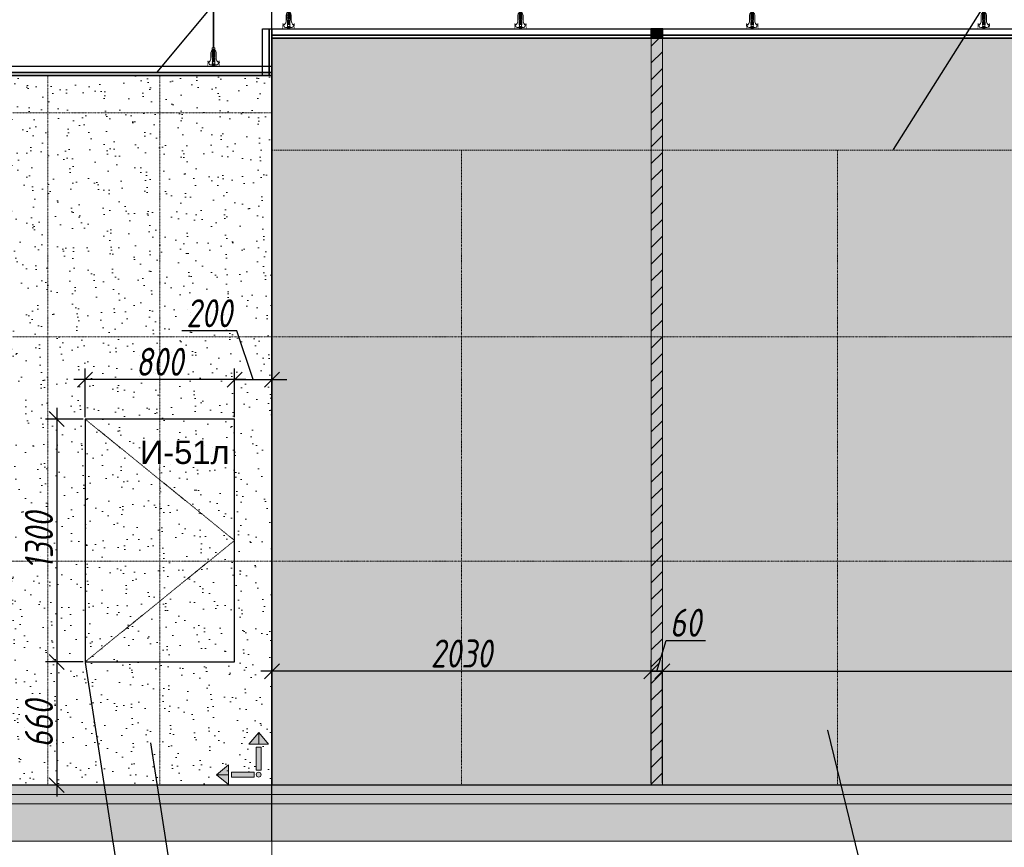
# Model space of a CAD drawing. Header units: millimetres. Extents: x -57162 to 485422, y -209335 to -9481.
# Tile 5 of 256: x -51796 to -46527, y -200319 to -195888. Entities that reach past the tile are written whole.
import ezdxf
from ezdxf import colors
from ezdxf.entities.mleader import LeaderData, LeaderLine
from ezdxf.math import Vec2, Vec3

# ---------------------------------------------------------------- set-up
doc = ezdxf.new("R2010")
doc.units = ezdxf.units.MM
doc.linetypes.add('( Hidden )', pattern=[0.375, 0.25, -0.125])
doc.linetypes.add('DASHDOT', pattern=[25.4, 12.7, -6.35, 0, -6.35])
doc.layers.get('Defpoints').update_dxf_attribs({"color": 31})
for name, color, linetype, lineweight in [('3_RC_Ceiling', 253, 'Continuous', 5), ('A-DETL-GENF', 7, 'Continuous', 5), ('meb', 26, 'Continuous', 15)]:
    doc.layers.add(name, color=color, linetype=linetype, lineweight=lineweight)
for name, color, linetype, lineweight, true_color in [('dim_per', 7, 'Continuous', 9, 0x1c3800), ('dim_razv', 7, 'DASHDOT', 9, 0x183018), ('pol', 7, 'Continuous', 15, 0x55666d), ('pot sh', 7, 'Continuous', 15, 0x261e3e), ('wall_new', 7, 'Continuous', 30, 0x003d7a)]:
    doc.layers.add(name, color=color, linetype=linetype, lineweight=lineweight, true_color=true_color)
doc.styles.add('fl_iso paper', font='isocpeur.ttf', dxfattribs={"width": 0.8, "oblique": 10})
doc.styles.get("Standard").update_dxf_attribs({"font": 'arial.ttf'})
doc.dimstyles.new('In tre 1_50', dxfattribs={"dimtxt": 150, "dimasz": 80, "dimexe": 60, "dimexo": 10, "dimgap": 20, "dimtad": 1, "dimdec": 0, "dimrnd": 5, "dimzin": 0, "dimdsep": 46, "dimtxsty": 'fl_iso paper', "dimblk": 'OBLIQUE', "dimcen": 0, "dimdle": 60, "dimadec": 0, "dimazin": 0, "dimtfac": 1, "dimtdec": 0, "dimtofl": 0, "dimtmove": 1, "dimatfit": 1, "dimfxl": 40, "dimtolj": 1, "dimtzin": 0, "dimarcsym": 1})

# ---------------------------------------------------------------- blocks, each defined once
blk = doc.blocks.new('*U1158')
at = {"layer": '3_RC_Ceiling', "ltscale": 20}
for p, q in [((490274.8, -64310.2), (490274.8, -64370.1)), ((490279.8, -64305.3), (490279.8, -64324.4)), ((490284.8, -64310.2), (490284.8, -64370.1)), ((490272.3, -64362.5), (490277.8, -64362.5)), ((490284.8, -64348.3), (490274.8, -64348.3)), ((490284.8, -64370.1), (490274.8, -64370.1)), ((490277.8, -64349.5), (490277.8, -64370.1)), ((490277.8, -64397.8), (490277.8, -64357.1)), ((490281.8, -64349.5), (490281.8, -64370.1)), ((490281.8, -64397.8), (490281.8, -64357)), ((490281.8, -64362.5), (490287.3, -64362.5)), ((490272.3, -64391), (490277.8, -64391)), ((490277.9, -65491.9), (490277.8, -64404.1)), ((490281.9, -65491.9), (490281.8, -64404.1)), ((490281.8, -64391), (490287.3, -64391)), ((490277.9, -65511.1), (490277.9, -65482.6)), ((490281.9, -65511.1), (490281.9, -65482.6)), ((490272.4, -65524.1), (490277.9, -65524.1)), ((490277.9, -65559.3), (490277.9, -65518.6)), ((490281.9, -65559.4), (490281.9, -65518.6)), ((490281.9, -65524.1), (490287.4, -65524.1)), ((490272.4, -65552.6), (490277.9, -65552.6)), ((490285.6, -65568.8), (490274.1, -65568.8)), ((490274.1, -65586.8), (490274.1, -65597.8)), ((490274.1, -65597.8), (490274.1, -65604.3)), ((490276.5, -65574.8), (490276.5, -65571.4)), ((490277.9, -65570.9), (490277, -65570.9)), ((490277.9, -65575.3), (490277, -65575.3)), ((490277.4, -65574.8), (490277.3, -65570.9)), ((490277.9, -65574.8), (490277.4, -65574.8)), ((490277.9, -65582.5), (490277.9, -65566.3)), ((490281.9, -65552.6), (490287.4, -65552.6)), ((490281.9, -65582.5), (490281.9, -65566.3)), ((490282.8, -65570.9), (490281.9, -65570.9)), ((490282.4, -65574.8), (490281.9, -65574.8)), ((490282.8, -65575.3), (490281.9, -65575.3)), ((490282.4, -65574.8), (490282.4, -65570.9)), ((490283.3, -65574.8), (490283.3, -65571.4)), ((490285.6, -65586.8), (490285.6, -65597.8)), ((490285.6, -65597.8), (490285.6, -65604.3))]:
    blk.add_line(p, q, dxfattribs=at)
at = {"layer": '3_RC_Ceiling', "ltscale": 20, "elevation": -5.1}
blk.add_lwpolyline([(490272.3, -64351.8), (490272.3, -64402.6, 0.311691), (490287.3, -64402.6), (490287.3, -64351.8, 0.333333)], format="xyb", close=True, dxfattribs=at)
at = {"layer": '3_RC_Ceiling', "ltscale": 20}
for points in [[(490282, -64357.5, 0.15158), (490281.9, -64357.1, 0.106977), (490281.4, -64356.6, 0.07462), (490280.7, -64356.3, 0.061287), (490279.9, -64356.2, 0.061287), (490279, -64356.3, 0.07462), (490278.3, -64356.6, 0.106977), (490277.8, -64357.1, 0.15158), (490277.7, -64357.5, 0.156429), (490277.8, -64358, 0.106977)], [(490282, -64357.5, -0.164855), (490281.8, -64358, -0.106977)], [(490282, -64397.3, -0.15158), (490281.9, -64397.7, -0.106977), (490281.4, -64398.2, -0.07462), (490280.7, -64398.5, -0.061287), (490279.9, -64398.6, -0.061287), (490279, -64398.5, -0.07462), (490278.3, -64398.2, -0.106977), (490277.8, -64397.7, -0.15158), (490277.7, -64397.3, -0.156429), (490277.8, -64396.8, -0.106977)], [(490281.8, -64396.8, -0.164855), (490282, -64397.3, -0.15158)], [(490287.4, -65524.7, -0.160742), (490293.9, -65538), (490293.9, -65568.4, 0.196304), (490301, -65585.9, -0.186577), (490301.9, -65587.9, 0.403263), (490303.4, -65589.3), (490303.4, -65589.3, 0.315299), (490304.8, -65588.4), (490305, -65587.7, -0.253979), (490306.1, -65586.8, -0.113914), (490306.5, -65586.8, -0.349227), (490307.7, -65588.2), (490307.7, -65590.4, -0.065543), (490307.5, -65591.7), (490306.1, -65596.9, -0.339454), (490296.4, -65604.3), (490263.3, -65604.3, -0.339454), (490253.6, -65596.9), (490252.2, -65591.7, -0.065543), (490252, -65590.4), (490252, -65588.2, -0.349227), (490253.2, -65586.8, -0.113914), (490253.6, -65586.8, -0.253979), (490254.7, -65587.7), (490254.9, -65588.4, 0.315299), (490256.4, -65589.3), (490256.4, -65589.3, 0.403263), (490257.9, -65587.9, -0.186577), (490258.7, -65585.9, 0.196304), (490265.9, -65568.4), (490265.9, -65538, -0.160742), (490272.4, -65524.7)], [(490282, -65519.1, 0.15158), (490281.9, -65518.6, 0.106977), (490281.4, -65518.2, 0.07462), (490280.7, -65517.9, 0.061287), (490279.9, -65517.8, 0.061287), (490279, -65517.9, 0.07462), (490278.3, -65518.2, 0.106977), (490277.8, -65518.6, 0.15158), (490277.7, -65519.1, 0.156429), (490277.9, -65519.6, 0.106977)], [(490282, -65519.1, -0.164855), (490281.9, -65519.6, -0.106977)], [(490285.6, -65588.8), (490286.4, -65588.8, 0.414214), (490286.9, -65588.3), (490286.9, -65587.3, 0.414214), (490286.4, -65586.8), (490273.4, -65586.8, 0.414214), (490272.9, -65587.3), (490272.9, -65588.3, 0.414214), (490273.4, -65588.8), (490274.1, -65588.8)], [(490285.6, -65595.8), (490286.4, -65595.8, -0.414214), (490286.9, -65596.3), (490286.9, -65597.3, -0.414214), (490286.4, -65597.8), (490273.4, -65597.8, -0.414214), (490272.9, -65597.3), (490272.9, -65596.3, -0.414214), (490273.4, -65595.8), (490274.1, -65595.8)], [(490282, -65558.9, -0.15158), (490281.9, -65559.3, -0.106977), (490281.4, -65559.8, -0.07462), (490280.7, -65560.1, -0.061287), (490279.9, -65560.2, -0.061287), (490279, -65560.1, -0.07462), (490278.3, -65559.8, -0.106977), (490277.8, -65559.3, -0.15158), (490277.7, -65558.9, -0.156429), (490277.9, -65558.4, -0.106977)], [(490281.9, -65558.4, -0.164855), (490282, -65558.9, -0.15158)], [(490285.6, -65604.3), (490285.6, -65605.3, -0.414214), (490282.6, -65608.3), (490277.1, -65608.3, -0.414214), (490274.1, -65605.3), (490274.1, -65604.3)]]:
    blk.add_lwpolyline(points, format="xyb", dxfattribs=at)
blk.add_lwpolyline([(490272.4, -65513.4), (490272.4, -65564.2, 0.311691), (490287.4, -65564.2), (490287.4, -65513.4, 0.333333)], format="xyb", close=True, dxfattribs=at)
at = {"layer": '3_RC_Ceiling', "ltscale": 20, "const_width": 2.22}
blk.add_lwpolyline([(490307.6, -65584.7, -1), (490312.1, -65584.7), (490312.1, -65586.3, -0.267949), (490311.4, -65587.5, 0.57735), (490311.4, -65589.9, -0.267949), (490312.1, -65591.1), (490312.1, -65593.7, -0.267949), (490311.4, -65594.9, 0.57735), (490311.4, -65597.3, -0.267949), (490312.1, -65598.5), (490312.1, -65601.2, -0.267949), (490311.4, -65602.4, 0.57735), (490311.4, -65604.8, -0.267949), (490312.1, -65606), (490312.1, -65608.8, -0.414214), (490310.7, -65610.2), (490304.5, -65610.2, -0.247529), (490303.3, -65609.6, 0.247529), (490302.2, -65609), (490298.3, -65609, 0.247529), (490297.1, -65609.6, -0.247529), (490296, -65610.2), (490282.3, -65610.2, -0.267949), (490281.1, -65609.5, 0.57735), (490278.7, -65609.5, -0.267949), (490277.5, -65610.2), (490263.7, -65610.2, -0.247529), (490262.6, -65609.6, 0.247529), (490261.4, -65609), (490257.6, -65609, 0.247529), (490256.4, -65609.6, -0.247529), (490255.3, -65610.2), (490249, -65610.2, -0.414214), (490247.6, -65608.8), (490247.6, -65606, -0.267949), (490248.3, -65604.8, 0.57735), (490248.3, -65602.4, -0.267949), (490247.6, -65601.2), (490247.6, -65598.5, -0.267949), (490248.3, -65597.3, 0.57735), (490248.3, -65594.9, -0.267949), (490247.6, -65593.7), (490247.6, -65591.1, -0.267949), (490248.3, -65589.9, 0.57735), (490248.3, -65587.5, -0.267949), (490247.6, -65586.3), (490247.6, -65584.7, -1), (490252.1, -65584.7, -1)], format="xyb", dxfattribs=at)
at = {"layer": '3_RC_Ceiling', "ltscale": 20, "flags": 128}
blk.add_lwpolyline([(490285.6, -65586.8, -0.414214), (490286.1, -65586.3), (490286.6, -65586.3), (490286.6, -65573.3), (490286.1, -65573.3, -0.414214), (490285.6, -65572.8), (490285.6, -65567.9), (490274.1, -65567.9), (490274.1, -65572.8, -0.414214), (490273.6, -65573.3), (490273.1, -65573.3), (490273.1, -65586.3), (490273.6, -65586.3, -0.414214), (490274.1, -65586.8)], format="xyb", dxfattribs=at)
at = {"layer": '3_RC_Ceiling', "ltscale": 20}
for centre in [(490279.8, -64366.3), (490279.8, -64386.3), (490279.9, -65527.8), (490279.9, -65547.8)]:
    blk.add_circle(centre, 1.6, dxfattribs=at)
for centre, radius, start, end in [((490279.8, -64376.3), 2.8, 131.8117, 228.1912), ((490279.8, -64376.3), 2.8, 131.8117, 228.1912), ((490279.8, -64376.3), 2.8, 48.191, 131.8117), ((490279.8, -64376.3), 2.8, 228.1912, 311.8118), ((490279.8, -64376.3), 2.8, 311.8118, 48.191), ((490279.9, -65537.8), 2.8, 131.8117, 228.1912), ((490279.9, -65537.8), 2.8, 131.8117, 228.1912), ((490279.9, -65537.8), 2.8, 48.191, 131.8117), ((490279.9, -65537.8), 2.8, 228.1912, 311.8118), ((490279.9, -65537.8), 2.8, 311.8118, 48.191), ((490277, -65571.4), 0.5, 90.0014, 180.0014), ((490277, -65574.8), 0.5, 180.0014, 270.0014), ((490278.4, -65582.5), 0.531, 180.0014, 219.6407), ((490279.1, -65581.9), 1.44, 219.6407, 243.4364), ((490279.6, -65581), 2.48, 243.4364, 258.3005), ((490279.9, -65579.5), 3.99, 258.3005, 270.0014), ((490279.9, -65579.5), 3.99, 270.0014, 281.7023), ((490280.2, -65581), 2.48, 281.7023, 296.5665), ((490280.6, -65581.9), 1.44, 296.5665, 320.3621), ((490281.3, -65582.5), 0.531, 320.3621, 0.0014), ((490282.8, -65571.4), 0.5, 0.0014, 90.0014), ((490282.8, -65574.8), 0.5, 270.0014, 0.0014)]:
    blk.add_arc(centre, radius, start, end, dxfattribs=at)
blk = doc.blocks.new('*U1198')
at = {"layer": '3_RC_Ceiling'}
blk.add_blockref('*U1158', (-490279.9, 64957.8, 2.5), dxfattribs=at)
blk = doc.blocks.new('*U1199')
at = {"color": 0, "linetype": 'ByBlock', "lineweight": -2, "transparency": 16777216}
for p in [(0, 0), (1240, 0), (2480, 0), (3720, 0)]:
    blk.add_blockref('*U1198', p, dxfattribs=at)
blk = doc.blocks.new('1')
at = {"layer": 'pol', "linetype": 'ByBlock'}
h = blk.add_hatch(color=1, dxfattribs=at)
h.paths.add_polyline_path([(35776.4, 73135.4), (35803.1, 73135.4), (35803.1, 73259), (35776.4, 73259)])
h.paths.add_polyline_path([(35789.8, 73274.6), (35843.2, 73274.6), (35789.8, 73338.2)])
h.paths.add_polyline_path([(35789.8, 73274.6), (35736.3, 73274.6), (35789.8, 73338.2)])
edge = h.paths.add_edge_path()
edge.add_arc((35789.8, 73110.5), 13.4, 0, 360)
h = blk.add_hatch(color=1, dxfattribs=at)
h.paths.add_polyline_path([(35813.3, 73097.1), (35813.3, 73123.9), (35936.9, 73123.9), (35936.9, 73097.1)])
h.paths.add_polyline_path([(35952.5, 73110.5), (35952.5, 73164), (36016.1, 73110.5)])
h.paths.add_polyline_path([(35952.5, 73110.5), (35952.5, 73057), (36016.1, 73110.5)])
at = {"layer": 'pol', "color": 1, "linetype": 'ByBlock'}
for points in [[(35789.8, 73274.6), (35736.3, 73274.6), (35789.8, 73338.2), (35789.8, 73274.6)], [(35789.8, 73274.6), (35843.2, 73274.6), (35789.8, 73338.2), (35789.8, 73274.6)], [(35952.5, 73110.5), (35952.5, 73164), (36016.1, 73110.5), (35952.5, 73110.5)], [(35952.5, 73110.5), (35952.5, 73057), (36016.1, 73110.5), (35952.5, 73110.5)]]:
    blk.add_lwpolyline(points, dxfattribs=at)
for points in [[(35776.4, 73135.4), (35803.1, 73135.4), (35803.1, 73259), (35776.4, 73259)], [(35813.3, 73097.1), (35813.3, 73123.9), (35936.9, 73123.9), (35936.9, 73097.1)]]:
    blk.add_lwpolyline(points, close=True, dxfattribs=at)
blk.add_circle((35789.8, 73110.5), 13.4, dxfattribs=at)
blk = doc.blocks.new('_Oblique')
at = {"color": 0, "linetype": 'ByBlock', "lineweight": -2}
blk.add_line((-0.5, -0.5), (0.5, 0.5), dxfattribs=at)
blk = doc.blocks.new('*D1211')
at = {"layer": 'Defpoints', "color": 0, "linetype": 'ByBlock', "transparency": 16777216}
for p in [(-48357.1, -199376.7), (-48417.1, -199560.9), (-48357.1, -199572.8)]:
    blk.add_point(p, dxfattribs=at)
at = {"layer": 'dim_razv', "color": 0, "linetype": 'ByBlock', "lineweight": -2, "transparency": 16777216}
for p, q in [((-48387.1, -199376.7), (-48337.6, -199211.7)), ((-48337.6, -199211.7), (-48127.1, -199211.7)), ((-48417.1, -199550.9), (-48417.1, -199316.7)), ((-48357.1, -199562.8), (-48357.1, -199316.7)), ((-48417.1, -199376.7), (-48497.1, -199376.7)), ((-48417.1, -199376.7), (-48357.1, -199376.7)), ((-48357.1, -199376.7), (-48277.1, -199376.7))]:
    blk.add_line(p, q, dxfattribs=at)
at = {"layer": 'dim_razv', "color": 0, "linetype": 'ByBlock', "lineweight": -2, "transparency": 16777216, "xscale": 80, "yscale": 80, "zscale": 80}
blk.add_blockref('_Oblique', (-48417.1, -199376.7), dxfattribs=at)
at = {"layer": 'dim_razv', "color": 0, "linetype": 'ByBlock', "lineweight": -2, "transparency": 16777216, "xscale": 80, "yscale": 80, "zscale": 80, "rotation": 180}
blk.add_blockref('_Oblique', (-48357.1, -199376.7), dxfattribs=at)
at = {"layer": 'dim_razv', "color": 0, "linetype": 'ByBlock', "transparency": 16777216, "insert": (-48232.3, -199116.7), "char_height": 150, "attachment_point": 5, "style": 'fl_iso paper'}
blk.add_mtext('\\A1;60', dxfattribs=at)
blk = doc.blocks.new('*D1213')
at = {"layer": 'Defpoints', "color": 0, "linetype": 'ByBlock', "transparency": 16777216}
for p in [(-43667.1, -199376.7), (-48357.1, -199986.3), (-43667.1, -199986.3)]:
    blk.add_point(p, dxfattribs=at)
at = {"layer": 'dim_razv', "color": 0, "linetype": 'ByBlock', "lineweight": -2, "transparency": 16777216}
for p, q in [((-48357.1, -199976.3), (-48357.1, -199316.7)), ((-43667.1, -199976.3), (-43667.1, -199316.7)), ((-48417.1, -199376.7), (-43607.1, -199376.7))]:
    blk.add_line(p, q, dxfattribs=at)
at = {"layer": 'dim_razv', "color": 0, "linetype": 'ByBlock', "lineweight": -2, "transparency": 16777216, "xscale": 80, "yscale": 80, "zscale": 80, "rotation": 180}
blk.add_blockref('_Oblique', (-48357.1, -199376.7), dxfattribs=at)
at = {"layer": 'dim_razv', "color": 0, "linetype": 'ByBlock', "lineweight": -2, "transparency": 16777216, "xscale": 80, "yscale": 80, "zscale": 80}
blk.add_blockref('_Oblique', (-43667.1, -199376.7), dxfattribs=at)
at = {"layer": 'dim_razv', "color": 0, "linetype": 'ByBlock', "transparency": 16777216, "insert": (-46012.1, -199281.7), "char_height": 150, "attachment_point": 5, "style": 'fl_iso paper'}
blk.add_mtext('\\A1;4690', dxfattribs=at)
blk = doc.blocks.new('*D1214')
at = {"layer": 'Defpoints', "color": 0, "linetype": 'ByBlock', "transparency": 16777216}
for p in [(-50446.6, -199376.7), (-50446.6, -199986.3), (-48417.1, -199986.3)]:
    blk.add_point(p, dxfattribs=at)
at = {"layer": 'dim_razv', "color": 0, "linetype": 'ByBlock', "lineweight": -2, "transparency": 16777216}
for p, q in [((-50446.6, -199976.3), (-50446.6, -199316.7)), ((-48417.1, -199976.3), (-48417.1, -199316.7)), ((-48357.1, -199376.7), (-50506.6, -199376.7))]:
    blk.add_line(p, q, dxfattribs=at)
at = {"layer": 'dim_razv', "color": 0, "linetype": 'ByBlock', "lineweight": -2, "transparency": 16777216, "xscale": 80, "yscale": 80, "zscale": 80, "rotation": 180}
blk.add_blockref('_Oblique', (-50446.6, -199376.7), dxfattribs=at)
at = {"layer": 'dim_razv', "color": 0, "linetype": 'ByBlock', "lineweight": -2, "transparency": 16777216, "xscale": 80, "yscale": 80, "zscale": 80}
blk.add_blockref('_Oblique', (-48417.1, -199376.7), dxfattribs=at)
at = {"layer": 'dim_razv', "color": 0, "linetype": 'ByBlock', "transparency": 16777216, "insert": (-49431.8, -199281.7), "char_height": 150, "attachment_point": 5, "style": 'fl_iso paper'}
blk.add_mtext('\\A1;2030', dxfattribs=at)
blk = doc.blocks.new('*D1227')
at = {"layer": 'Defpoints', "color": 0, "linetype": 'ByBlock', "transparency": 16777216}
for p in [(-51446.6, -197814.7), (-51446.6, -198026.3), (-50646.6, -198026.3)]:
    blk.add_point(p, dxfattribs=at)
at = {"layer": 'dim_razv', "color": 0, "linetype": 'ByBlock', "lineweight": -2, "transparency": 16777216}
for p, q in [((-51446.6, -198016.3), (-51446.6, -197754.7)), ((-50646.6, -198016.3), (-50646.6, -197754.7)), ((-50586.6, -197814.7), (-51506.6, -197814.7))]:
    blk.add_line(p, q, dxfattribs=at)
at = {"layer": 'dim_razv', "color": 0, "linetype": 'ByBlock', "lineweight": -2, "transparency": 16777216, "xscale": 80, "yscale": 80, "zscale": 80, "rotation": 180}
blk.add_blockref('_Oblique', (-51446.6, -197814.7), dxfattribs=at)
at = {"layer": 'dim_razv', "color": 0, "linetype": 'ByBlock', "lineweight": -2, "transparency": 16777216, "xscale": 80, "yscale": 80, "zscale": 80}
blk.add_blockref('_Oblique', (-50646.6, -197814.7), dxfattribs=at)
at = {"layer": 'dim_razv', "color": 0, "linetype": 'ByBlock', "transparency": 16777216, "insert": (-51046.6, -197719.7), "char_height": 150, "attachment_point": 5, "style": 'fl_iso paper'}
blk.add_mtext('\\A1;800', dxfattribs=at)
blk = doc.blocks.new('*D1228')
at = {"layer": 'Defpoints', "color": 0, "linetype": 'ByBlock', "transparency": 16777216}
for p in [(-50446.6, -197814.7), (-50646.6, -198026.3), (-50446.6, -198026.3)]:
    blk.add_point(p, dxfattribs=at)
at = {"layer": 'dim_razv', "color": 0, "linetype": 'ByBlock', "lineweight": -2, "transparency": 16777216}
for p, q in [((-50634.2, -197554.7), (-50928.7, -197554.7)), ((-50546.6, -197814.7), (-50634.2, -197554.7)), ((-50646.6, -198016.3), (-50646.6, -197754.7)), ((-50446.6, -198016.3), (-50446.6, -197754.7)), ((-50646.6, -197814.7), (-50726.6, -197814.7)), ((-50646.6, -197814.7), (-50446.6, -197814.7)), ((-50446.6, -197814.7), (-50366.6, -197814.7))]:
    blk.add_line(p, q, dxfattribs=at)
at = {"layer": 'dim_razv', "color": 0, "linetype": 'ByBlock', "lineweight": -2, "transparency": 16777216, "xscale": 80, "yscale": 80, "zscale": 80}
blk.add_blockref('_Oblique', (-50646.6, -197814.7), dxfattribs=at)
at = {"layer": 'dim_razv', "color": 0, "linetype": 'ByBlock', "lineweight": -2, "transparency": 16777216, "xscale": 80, "yscale": 80, "zscale": 80, "rotation": 180}
blk.add_blockref('_Oblique', (-50446.6, -197814.7), dxfattribs=at)
at = {"layer": 'dim_razv', "color": 0, "linetype": 'ByBlock', "transparency": 16777216, "insert": (-50781.5, -197459.7), "char_height": 150, "attachment_point": 5, "style": 'fl_iso paper'}
blk.add_mtext('\\A1;200', dxfattribs=at)
blk = doc.blocks.new('*D1229')
at = {"layer": 'Defpoints', "color": 0, "linetype": 'ByBlock', "transparency": 16777216}
for p in [(-51446.6, -198026.3), (-51598.3, -199326.3), (-51446.6, -199326.3)]:
    blk.add_point(p, dxfattribs=at)
at = {"layer": 'dim_razv', "color": 0, "linetype": 'ByBlock', "lineweight": -2, "transparency": 16777216}
for p, q in [((-51598.3, -197966.3), (-51598.3, -199386.3)), ((-51456.6, -198026.3), (-51658.3, -198026.3)), ((-51456.6, -199326.3), (-51658.3, -199326.3))]:
    blk.add_line(p, q, dxfattribs=at)
at = {"layer": 'dim_razv', "color": 0, "linetype": 'ByBlock', "lineweight": -2, "transparency": 16777216, "xscale": 80, "yscale": 80, "zscale": 80}
for p, rotation in [((-51598.3, -198026.3), 90), ((-51598.3, -199326.3), 270)]:
    blk.add_blockref('_Oblique', p, dxfattribs=dict(at, rotation=rotation))
at = {"layer": 'dim_razv', "color": 0, "linetype": 'ByBlock', "transparency": 16777216, "insert": (-51693.3, -198676.3), "char_height": 150, "attachment_point": 5, "rotation": 90, "style": 'fl_iso paper'}
blk.add_mtext('\\A1;1300', dxfattribs=at)
blk = doc.blocks.new('*D1230')
at = {"layer": 'Defpoints', "color": 0, "linetype": 'ByBlock', "transparency": 16777216}
for p in [(-51446.6, -199326.3), (-51598.3, -199986.3), (-51446.6, -199986.3)]:
    blk.add_point(p, dxfattribs=at)
at = {"layer": 'dim_razv', "color": 0, "linetype": 'ByBlock', "lineweight": -2, "transparency": 16777216}
for p, q in [((-51598.3, -199266.3), (-51598.3, -200046.3)), ((-51456.6, -199326.3), (-51658.3, -199326.3)), ((-51456.6, -199986.3), (-51658.3, -199986.3))]:
    blk.add_line(p, q, dxfattribs=at)
at = {"layer": 'dim_razv', "color": 0, "linetype": 'ByBlock', "lineweight": -2, "transparency": 16777216, "xscale": 80, "yscale": 80, "zscale": 80}
for p, rotation in [((-51598.3, -199326.3), 90), ((-51598.3, -199986.3), 270)]:
    blk.add_blockref('_Oblique', p, dxfattribs=dict(at, rotation=rotation))
at = {"layer": 'dim_razv', "color": 0, "linetype": 'ByBlock', "transparency": 16777216, "insert": (-51693.3, -199656.3), "char_height": 150, "attachment_point": 5, "rotation": 90, "style": 'fl_iso paper'}
blk.add_mtext('\\A1;660', dxfattribs=at)
blk = doc.blocks.new('*U1253')
at = {"layer": 'dim_razv', "color": 253, "ltscale": 0.3, "true_color": 0xa4a094, "transparency": 33554687}
blk.add_lwpolyline([(0, -1700), (0, 1700)], dxfattribs=at)
blk = doc.blocks.new('*U1254')
at = {"layer": 'wall_new', "color": 0, "linetype": 'ByBlock', "lineweight": -2, "transparency": 16777216}
for p in [(0, 0), (1015, 0), (2030, 0)]:
    blk.add_blockref('*U1253', p, dxfattribs=at)
blk = doc.blocks.new('*U1255')
at = {"layer": 'dim_razv', "color": 253, "ltscale": 0.3, "true_color": 0xa4a094, "transparency": 33554687}
blk.add_lwpolyline([(0, -1700), (0, 1700)], dxfattribs=at)
blk = doc.blocks.new('*U1256')
at = {"layer": 'wall_new', "color": 0, "linetype": 'ByBlock', "lineweight": -2, "transparency": 16777216}
for p in [(0, 0), (938, 0), (1876, 0), (2814, 0), (3752, 0)]:
    blk.add_blockref('*U1255', p, dxfattribs=at)

msp = doc.modelspace()

# ---------------------------------------------------------------- hatches: boundary and pattern name
at = {"layer": 'A-DETL-GENF'}
h = msp.add_hatch(dxfattribs=at)
h.set_pattern_fill('AR-CONC', color=256, style=0)
h.set_pattern_definition([(50, (-207238.09, -207827.55), (182.18467, -15.93909), [19.05, -209.55]), (355, (-207238.09, -207827.55), (-35.24342, 191.05685), [15.24, -167.64058]), (100.451445, (-207222.9, -207828.88), (146.94125, 175.11775), [16.19001, -178.09024]), (46.1842, (-207238.1, -207776.75), (271.07904, -42.04233), [28.575, -314.325]), (96.63556, (-207215.5, -207780.25), (237.40413, 247.42612), [24.28502, -267.1356]), (351.18415, (-207238.1, -207776.75), (237.40413, 247.42612), [22.85997, -251.45973]), (21, (-207212.69, -207789.45), (151.61439, -102.2652), [19.05, -209.55]), (326, (-207212.69, -207789.45), (61.80203, 184.18797), [15.24, -167.64]), (71.451445, (-207200.06, -207797.97), (213.41642, 81.92277), [16.19001, -178.08994]), (37.5, (-207238.09, -207827.55), (3.088603, 84.555039), [0, -165.608, 0, -170.18, 0, -168.275]), (7.5, (-207238.09, -207827.55), (66.819663, 100.180575), [0, -97.028, 0, -161.798, 0, -64.135]), (327.5, (-207294.73, -207827.55), (135.590595, -5.728744), [0, -63.5, 0, -198.12, 0, -262.89]), (317.5, (-207320.13, -207827.55), (148.12918, 25.42649), [0, -82.55, 0, -131.572, 0, -186.69])])
h.paths.add_polyline_path([(-55480.4, -200036.3), (14122.4, -200036.3), (14122.4, -199986.3), (-55480.4, -199986.3)])
h = msp.add_hatch(dxfattribs=at)
h.set_pattern_fill('ANSI35', color=256, scale=10, style=0)
h.set_pattern_definition([(45, (-207238.09, -207827.55), (-44.90128, 44.90128), []), (45, (-207193.19, -207827.55), (-44.90128, 44.90128), [79.375, -15.875, 0, -15.875])])
h.paths.add_polyline_path([(14122.4, -200086.3), (-55480.4, -200086.3), (-55480.4, -200036.3), (14122.4, -200036.3)])
h = msp.add_hatch(dxfattribs=at)
h.set_pattern_fill('ANSI35', color=256, scale=20, style=0)
h.set_pattern_definition([(45, (-207238.09, -207827.55), (-89.80256, 89.80256), []), (45, (-207148.29, -207827.55), (-89.80256, 89.80256), [158.75, -31.75, 0, -31.75])])
h.paths.add_polyline_path([(-55480.4, -200286.3), (14122.4, -200286.3), (14122.4, -200086.3), (-55480.4, -200086.3)])
at = {"layer": 'dim_razv', "linetype": 'ByBlock', "true_color": 0x878581}
h = msp.add_hatch(color=252, dxfattribs=at)
h.dxf.hatch_style = 1
h.set_gradient(color1=(184, 178, 163), color2=(76, 74, 68), name='INVCURVED')
h.paths.add_polyline_path([(-50446.6, -196586.3), (-41096.6, -196586.3), (-41096.6, -195986.3), (-50446.6, -195986.3)])
at = {"layer": 'dim_razv', "linetype": 'ByBlock', "true_color": 0x4c4a44}
h = msp.add_hatch(dxfattribs=at)
h.set_pattern_fill('ANSI31', color=59, scale=20)
h.set_pattern_definition([(45, (-229758.276, -200), (-44.90128, 44.90128), [])])
h.paths.add_polyline_path([(-48357.1, -195986.3), (-48417.1, -195986.3), (-48417.1, -199986.3), (-48357.1, -199986.3)])
at = {"layer": 'dim_razv', "true_color": 0xffffff, "transparency": 33554687}
h = msp.add_hatch(dxfattribs=at)
h.set_pattern_fill('AR-SAND', scale=3, angle=315)
h.paths.add_polyline_path([(-54796.6, -197686.3), (-54796.6, -196186.3), (-50446.6, -196186.3), (-50446.6, -199986.3), (-53196.6, -199986.3), (-53196.6, -197686.3)])
at = {"layer": 'pot sh', "linetype": 'ByBlock', "lineweight": 0, "true_color": 0xb8b2a3}
h = msp.add_hatch(color=253, dxfattribs=at)
h.dxf.hatch_style = 1
h.paths.add_polyline_path([(-50446.6, -195986.3), (-41096.6, -195986.3), (-41096.6, -199986.3), (-50446.6, -199986.3)])
at = {"layer": 'wall_new', "linetype": 'ByBlock', "lineweight": 9, "true_color": 0x007dfa}
h = msp.add_hatch(color=150, dxfattribs=at)
h.dxf.hatch_style = 1
h.paths.add_polyline_path([(-48356.1, -195986.3), (-48417.1, -195986.3), (-48417.1, -195936.3), (-48356.1, -195936.3)])

# ---------------------------------------------------------------- linework, layer by layer
at = {"lineweight": 30}
for points in [[(-50446.6, -200286.3), (-50446.6, -194436.3)], [(-48417.1, -195986.3), (-48417.1, -195936.3)]]:
    msp.add_lwpolyline(points, dxfattribs=at)
at = {"linetype": 'ByBlock'}
for points in [[(-50496.6, -196186.3), (-50496.6, -195936.3), (-50461.6, -195936.3), (-50461.6, -196186.3)], [(-50446.6, -195936.3), (-50446.6, -196186.3), (-50461.6, -196186.3), (-50461.6, -195936.3)], [(-50446.6, -195936.3), (11188.4, -195936.3), (11188.4, -195971.3), (-50446.6, -195971.3)], [(11188.4, -195986.3), (-50446.6, -195986.3), (-50446.6, -195971.3), (11188.4, -195971.3)], [(-54796.6, -196136.3), (-50446.6, -196136.3), (-50446.6, -196171.3), (-54796.6, -196171.3)], [(-50446.6, -196186.3), (-54796.6, -196186.3), (-54796.6, -196171.3), (-50446.6, -196171.3)]]:
    msp.add_lwpolyline(points, close=True, dxfattribs=at)
for points in [[(-50446.6, -195986.3), (-41096.6, -195986.3), (-41096.6, -199986.3), (-50446.6, -199986.3)], [(-54796.6, -197686.3), (-54796.6, -196186.3), (-50446.6, -196186.3), (-50446.6, -199986.3), (-53196.6, -199986.3), (-53196.6, -197686.3)], [(-51446.6, -199326.3), (-50646.6, -199326.3), (-50646.6, -198026.3), (-51446.6, -198026.3)]]:
    msp.add_lwpolyline(points, close=True)
at = {"color": 253, "linetype": '( Hidden )', "lineweight": 13, "ltscale": 15}
msp.add_lwpolyline([(-51446.6, -198026.3), (-50646.6, -198676.3), (-51446.6, -199326.3)], dxfattribs=at)
at = {"lineweight": 13}
for points in [[(-55480.4, -200036.3), (14122.4, -200036.3), (14122.4, -199986.3), (-55480.4, -199986.3)], [(14122.4, -200086.3), (-55480.4, -200086.3), (-55480.4, -200036.3), (14122.4, -200036.3)], [(-55480.4, -200286.3), (14122.4, -200286.3), (14122.4, -200086.3), (-55480.4, -200086.3)]]:
    msp.add_lwpolyline(points, close=True, dxfattribs=at)
at = {"layer": '3_RC_Ceiling', "ltscale": 20}
for p, q in [((-50760.7, -196018), (-50760.7, -194730.1)), ((-50756.7, -196018), (-50756.7, -194730.1)), ((-50760.7, -196037.2), (-50760.7, -196008.7)), ((-50756.7, -196037.2), (-50756.7, -196008.7)), ((-50766.2, -196050.2), (-50760.7, -196050.2)), ((-50760.7, -196085.4), (-50760.7, -196044.7)), ((-50756.7, -196085.4), (-50756.7, -196044.7)), ((-50756.7, -196050.2), (-50751.2, -196050.2)), ((-50766.2, -196078.7), (-50760.7, -196078.7)), ((-50752.9, -196094.9), (-50764.4, -196094.9)), ((-50764.4, -196112.9), (-50764.4, -196123.9)), ((-50762.1, -196100.9), (-50762.1, -196097.5)), ((-50760.7, -196097), (-50761.6, -196097)), ((-50760.7, -196101.4), (-50761.6, -196101.4)), ((-50761.2, -196100.9), (-50761.2, -196097)), ((-50760.7, -196100.9), (-50761.2, -196100.9)), ((-50760.7, -196108.6), (-50760.7, -196092.4)), ((-50756.7, -196078.7), (-50751.2, -196078.7)), ((-50756.7, -196108.6), (-50756.7, -196092.4)), ((-50755.8, -196097), (-50756.7, -196097)), ((-50756.2, -196100.9), (-50756.7, -196100.9)), ((-50755.8, -196101.4), (-50756.7, -196101.4)), ((-50756.2, -196100.9), (-50756.1, -196097)), ((-50755.3, -196100.9), (-50755.3, -196097.5)), ((-50752.9, -196112.9), (-50752.9, -196123.9)), ((-50764.4, -196123.9), (-50764.4, -196130.4)), ((-50752.9, -196123.9), (-50752.9, -196130.4))]:
    msp.add_line(p, q, dxfattribs=at)
for points in [[(-50751.2, -196050.8, -0.160742), (-50744.7, -196064.1), (-50744.7, -196094.5, 0.196304), (-50737.5, -196112, -0.186577), (-50736.7, -196114, 0.403263), (-50735.2, -196115.4), (-50735.1, -196115.4, 0.315299), (-50733.7, -196114.4), (-50733.5, -196113.8, -0.253979), (-50732.4, -196112.9, -0.113914), (-50732, -196112.9, -0.349227), (-50730.8, -196114.3), (-50730.8, -196116.5, -0.065543), (-50731, -196117.8), (-50732.4, -196123, -0.339454), (-50742.1, -196130.4), (-50775.2, -196130.4, -0.339454), (-50784.9, -196123), (-50786.3, -196117.8, -0.065543), (-50786.5, -196116.5), (-50786.5, -196114.3, -0.349227), (-50785.3, -196112.9, -0.113914), (-50784.9, -196112.9, -0.253979), (-50783.8, -196113.8), (-50783.6, -196114.4, 0.315299), (-50782.2, -196115.4), (-50782.2, -196115.4, 0.403263), (-50780.7, -196114, -0.186577), (-50779.8, -196112, 0.196304), (-50772.7, -196094.5), (-50772.7, -196064.1, -0.160742), (-50766.2, -196050.8)], [(-50756.5, -196045.2, 0.15158), (-50756.6, -196044.7, 0.106977), (-50757.1, -196044.3, 0.07462), (-50757.8, -196044, 0.061287), (-50758.6, -196043.9, 0.061287), (-50759.5, -196044, 0.07462), (-50760.2, -196044.3, 0.106977), (-50760.7, -196044.7, 0.15158), (-50760.8, -196045.2, 0.156429), (-50760.7, -196045.7, 0.106977)], [(-50756.5, -196045.2, -0.164855), (-50756.7, -196045.7, -0.106977)], [(-50752.9, -196114.9), (-50752.2, -196114.9, 0.414214), (-50751.7, -196114.4), (-50751.7, -196113.4, 0.414214), (-50752.2, -196112.9), (-50765.2, -196112.9, 0.414214), (-50765.7, -196113.4), (-50765.7, -196114.4, 0.414214), (-50765.2, -196114.9), (-50764.4, -196114.9)], [(-50756.5, -196084.9, -0.15158), (-50756.6, -196085.4, -0.106977), (-50757.1, -196085.9, -0.07462), (-50757.8, -196086.1, -0.061287), (-50758.6, -196086.2, -0.061287), (-50759.5, -196086.1, -0.07462), (-50760.2, -196085.9, -0.106977), (-50760.7, -196085.4, -0.15158), (-50760.8, -196084.9, -0.156429), (-50760.7, -196084.5, -0.106977)], [(-50756.7, -196084.5, -0.164855), (-50756.5, -196084.9, -0.15158)], [(-50752.9, -196121.9), (-50752.2, -196121.9, -0.414214), (-50751.7, -196122.4), (-50751.7, -196123.4, -0.414214), (-50752.2, -196123.9), (-50765.2, -196123.9, -0.414214), (-50765.7, -196123.4), (-50765.7, -196122.4, -0.414214), (-50765.2, -196121.9), (-50764.4, -196121.9)], [(-50752.9, -196130.4), (-50752.9, -196131.4, -0.414214), (-50755.9, -196134.4), (-50761.4, -196134.4, -0.414214), (-50764.4, -196131.4), (-50764.4, -196130.4)]]:
    msp.add_lwpolyline(points, format="xyb", dxfattribs=at)
msp.add_lwpolyline([(-50766.2, -196039.5), (-50766.2, -196090.2, 0.311691), (-50751.2, -196090.2), (-50751.2, -196039.5, 0.333333)], format="xyb", close=True, dxfattribs=at)
at = {"layer": '3_RC_Ceiling', "ltscale": 20, "const_width": 2.22}
msp.add_lwpolyline([(-50730.9, -196110.8, -1), (-50726.4, -196110.8), (-50726.4, -196112.4, -0.267949), (-50727.1, -196113.6, 0.57735), (-50727.1, -196116, -0.267949), (-50726.4, -196117.2), (-50726.4, -196119.8, -0.267949), (-50727.1, -196121, 0.57735), (-50727.1, -196123.4, -0.267949), (-50726.4, -196124.6), (-50726.4, -196127.2, -0.267949), (-50727.1, -196128.5, 0.57735), (-50727.1, -196130.9, -0.267949), (-50726.4, -196132.1), (-50726.4, -196134.9, -0.414214), (-50727.8, -196136.3), (-50734.1, -196136.3, -0.247529), (-50735.2, -196135.7, 0.247529), (-50736.3, -196135.1), (-50740.2, -196135.1, 0.247529), (-50741.4, -196135.7, -0.247529), (-50742.5, -196136.3), (-50756.2, -196136.3, -0.267949), (-50757.4, -196135.6, 0.57735), (-50759.9, -196135.6, -0.267949), (-50761.1, -196136.3), (-50774.8, -196136.3, -0.247529), (-50775.9, -196135.7, 0.247529), (-50777.1, -196135.1), (-50781, -196135.1, 0.247529), (-50782.1, -196135.7, -0.247529), (-50783.3, -196136.3), (-50789.5, -196136.3, -0.414214), (-50790.9, -196134.9), (-50790.9, -196132.1, -0.267949), (-50790.2, -196130.9, 0.57735), (-50790.2, -196128.5, -0.267949), (-50790.9, -196127.2), (-50790.9, -196124.6, -0.267949), (-50790.2, -196123.4, 0.57735), (-50790.2, -196121, -0.267949), (-50790.9, -196119.8), (-50790.9, -196117.2, -0.267949), (-50790.2, -196116, 0.57735), (-50790.2, -196113.6, -0.267949), (-50790.9, -196112.4), (-50790.9, -196110.8, -1), (-50786.4, -196110.8, -1)], format="xyb", dxfattribs=at)
at = {"layer": '3_RC_Ceiling', "ltscale": 20, "flags": 128}
msp.add_lwpolyline([(-50752.9, -196112.9, -0.414214), (-50752.4, -196112.4), (-50751.9, -196112.4), (-50751.9, -196099.4), (-50752.4, -196099.4, -0.414214), (-50752.9, -196098.9), (-50752.9, -196094), (-50764.4, -196094), (-50764.4, -196098.9, -0.414214), (-50764.9, -196099.4), (-50765.4, -196099.4), (-50765.4, -196112.4), (-50764.9, -196112.4, -0.414214), (-50764.4, -196112.9)], format="xyb", dxfattribs=at)
at = {"layer": '3_RC_Ceiling', "ltscale": 20}
for centre in [(-50758.7, -196053.9), (-50758.7, -196073.9)]:
    msp.add_circle(centre, 1.6, dxfattribs=at)
for centre, radius, start, end in [((-50758.7, -196063.9), 2.8, 48.191, 131.8117), ((-50761.6, -196097.5), 0.5, 90.0014, 180.0014), ((-50761.6, -196100.9), 0.5, 180.0014, 270.0014), ((-50758.7, -196063.9), 2.8, 131.8117, 228.1912), ((-50758.7, -196063.9), 2.8, 131.8117, 228.1912), ((-50760.1, -196108.6), 0.531, 180.0014, 219.6407), ((-50758.7, -196063.9), 2.8, 228.1912, 311.8118), ((-50759.4, -196108), 1.44, 219.6407, 243.4364), ((-50759, -196107.1), 2.48, 243.4364, 258.3005), ((-50758.7, -196105.6), 3.99, 258.3005, 270.0014), ((-50758.7, -196105.6), 3.99, 270.0014, 281.7023), ((-50758.3, -196107.1), 2.48, 281.7023, 296.5665), ((-50757.9, -196108), 1.44, 296.5665, 320.3621), ((-50758.7, -196063.9), 2.8, 311.8118, 48.191), ((-50757.2, -196108.6), 0.531, 320.3621, 0.0014), ((-50755.8, -196097.5), 0.5, 0.0014, 90.0014), ((-50755.8, -196100.9), 0.5, 270.0014, 0.0014)]:
    msp.add_arc(centre, radius, start, end, dxfattribs=at)
at = {"layer": 'dim_razv', "color": 252, "linetype": '( Hidden )', "ltscale": 30}
msp.add_lwpolyline([(-50446.6, -196586.3), (-41096.6, -196586.3), (-41096.6, -195986.3), (-50446.6, -195986.3)], close=True, dxfattribs=at)
at = {"layer": 'dim_razv', "color": 59, "linetype": 'ByBlock'}
msp.add_lwpolyline([(-48357.1, -195986.3), (-48417.1, -195986.3), (-48417.1, -199986.3), (-48357.1, -199986.3)], close=True, dxfattribs=at)
at = {"layer": 'dim_razv', "color": 253, "ltscale": 0.3, "transparency": 33554687}
for points in [[(-51646.6, -199986.3), (-51646.6, -196186.3)], [(-51046.6, -199986.3), (-51046.6, -196186.3)], [(-54796.6, -196386.3), (-50446.6, -196386.3)], [(-54796.6, -197586.3), (-50446.6, -197586.3)], [(-53196.6, -198786.3), (-50446.6, -198786.3)]]:
    msp.add_lwpolyline(points, dxfattribs=at)
at = {"layer": 'dim_razv', "color": 253, "ltscale": 0.3, "true_color": 0xa4a094, "transparency": 33554687}
for points in [[(-50446.6, -197586.3), (-41096.6, -197586.3)], [(-50446.6, -198786.3), (-41096.6, -198786.3)]]:
    msp.add_lwpolyline(points, dxfattribs=at)
at = {"layer": 'meb', "color": 5, "true_color": 0x0505ff}
msp.add_lwpolyline([(-50446.6, -199700), (-50446.6, -201004.2)], dxfattribs=at)
at = {"layer": 'wall_new', "linetype": 'ByBlock', "lineweight": 35}
msp.add_lwpolyline([(-48356.1, -195986.3), (-48417.1, -195986.3), (-48417.1, -195936.3), (-48356.1, -195936.3)], close=True, dxfattribs=at)

# ---------------------------------------------------------------- block references
msp.add_blockref('*U1199', (-50356.7, -195283.9, -2.5))
at = {"linetype": 'ByBlock', "xscale": -0.9938708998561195, "yscale": 0.9938708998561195, "zscale": 0.9938708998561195}
msp.add_blockref('1', (-14947, -272592.7), dxfattribs=at)
at = {"layer": 'wall_new', "linetype": 'ByBlock'}
for name, p in [('*U1254', (-50446.6, -198286.3)), ('*U1256', (-48357.1, -198286.3))]:
    msp.add_blockref(name, p, dxfattribs=at)

# ---------------------------------------------------------------- texts
at = {"color": 0, "linetype": 'ByBlock', "insert": (-50913.4, -198205.1), "char_height": 125, "attachment_point": 5}
msp.add_mtext_dynamic_manual_height_columns('И-51л', width=726.14, gutter_width=12.5, heights=[0], dxfattribs=at)

# ---------------------------------------------------------------- dimensions: what is measured, and where the dimension line sits
at = {"layer": 'dim_razv', "linetype": 'ByBlock'}
dim = msp.add_linear_dim(base=(-50446.6, -197814.7), p1=(-50646.6, -198026.3), p2=(-50446.6, -198026.3), dimstyle='In tre 1_50', dxfattribs=at)
dim.commit()
dim.dimension.update_dxf_attribs({"geometry": '*D1228', "text_midpoint": (-50654.2, -197554.7), "dimtype": 160})
for base, p1, p2, picture, middle in [((-51446.6, -197814.7), (-50646.6, -198026.3), (-51446.6, -198026.3), '*D1227', (-51046.6, -197719.7)), ((-48357.1, -199376.7), (-48417.1, -199560.9), (-48357.1, -199572.8), '*D1211', (-48317.6, -199116.7)), ((-50446.5709277, -199376.6526137), (-48417.0709277, -199986.3386614), (-50446.5709277, -199986.3386614), '*D1214', (-49431.8209277, -199281.6526137)), ((-43667.1, -199376.7), (-48357.1, -199986.3), (-43667.1, -199986.3), '*D1213', (-46012.1, -199281.7))]:
    dim = msp.add_linear_dim(base=base, p1=p1, p2=p2, dimstyle='In tre 1_50', dxfattribs=at)
    dim.commit()
    dim.dimension.update_dxf_attribs({"geometry": picture, "text_midpoint": middle})
for base, p1, p2, picture, middle in [((-51598.3, -199326.3), (-51446.6, -198026.3), (-51446.6, -199326.3), '*D1229', (-51693.3, -198676.3)), ((-51598.3, -199986.3), (-51446.6, -199326.3), (-51446.6, -199986.3), '*D1230', (-51693.3, -199656.3))]:
    dim = msp.add_linear_dim(base=base, p1=p1, p2=p2, angle=90, dimstyle='In tre 1_50', dxfattribs=at)
    dim.commit()
    dim.dimension.update_dxf_attribs({"geometry": picture, "text_midpoint": middle})

# ---------------------------------------------------------------- leaders
at = {"layer": 'dim_per', "linetype": 'ByBlock'}
ml = msp.add_multileader_mtext('Standard', dxfattribs=at)
ml.set_content('Линия начала радиуса изгиба отделки (выполнить плавный переход в отделку потолка)', color=256, style='fl_iso paper')
ml.set_leader_properties()
ml.build(insert=Vec2(0, 0))
ml.multileader.update_dxf_attribs({"text_left_attachment_type": 6, "text_right_attachment_type": 6, "dogleg_length": 252.8})
ctx = ml.context
ctx.base_point, ctx.char_height, ctx.plane_origin = Vec3(-45236, -193994), 140, Vec3(-44912.5, -192519.4)
ctx.left_attachment, ctx.right_attachment, ctx.text_align_type = 6, 6, 2
notes = []
notes.append((ctx, [(0, (1, 1, 0), (-45488.8, -193994), (1, 0), 252.8, [(0, [(-47121.8, -196586.3)], 0, [])])]))
ctx.mtext.insert, ctx.mtext.width, ctx.mtext.alignment, ctx.mtext.flow_direction = Vec3(-41658.2, -193812), 3723.716, 3, 5
ml = msp.add_multileader_mtext('Standard', dxfattribs=at)
ml.set_content('Потолок подвесной из мет. панелей, \\PRAL 9016', color=256, style='fl_iso paper')
ml.set_leader_properties()
ml.build(insert=Vec2(0, 0))
ml.multileader.update_dxf_attribs({"text_left_attachment_type": 6, "text_right_attachment_type": 6, "dogleg_length": 252.8})
ctx = ml.context
ctx.base_point, ctx.char_height, ctx.plane_origin = Vec3(-50173.8, -195177.8), 140, Vec3(-49762.1, -194506.8)
ctx.left_attachment, ctx.right_attachment = 6, 6
notes.append((ctx, [(0, (1, 1, 0), (-50237.3, -195177.8), (1, 0), 63.5, [(0, [(-51062.5, -196171.3)], 0, [])])]))
ctx.mtext.insert, ctx.mtext.flow_direction = Vec3(-50171.8, -195009.8), 5
ml = msp.add_multileader_mtext('Standard', dxfattribs=at)
ml.set_content('Отверстие 89, с заполнением И-51л, размер проема - 800х1300(Н)мм; отделка дверцы (тех.лючка) аналогично отделке стены', color=256, style='fl_iso paper')
ml.set_leader_properties()
ml.build(insert=Vec2(0, 0))
ml.multileader.update_dxf_attribs({"text_left_attachment_type": 6, "text_right_attachment_type": 6, "dogleg_length": 252.8})
ctx = ml.context
ctx.base_point, ctx.char_height, ctx.plane_origin = Vec3(-51009.6, -201797.5), 140, Vec3(-43627.7, -203929.9)
ctx.left_attachment, ctx.right_attachment = 6, 6
notes.append((ctx, [(1, (1, 1, 0), (-51063.2, -201797.5), (1, 0), 53.6, [(0, [(-51446.6, -199326.3)], 0, [])])]))
ctx.mtext.insert, ctx.mtext.width, ctx.mtext.flow_direction = Vec3(-51007.6, -201629.5), 3529.365, 5
ml = msp.add_multileader_mtext('Standard', dxfattribs=at)
ml.set_content('Отделка стен - обшивка декоративными металлическими панелями', color=256, style='fl_iso paper')
ml.set_leader_properties()
ml.build(insert=Vec2(0, 0))
ml.multileader.update_dxf_attribs({"text_left_attachment_type": 6, "text_right_attachment_type": 6, "dogleg_length": 252.8})
ctx = ml.context
ctx.base_point, ctx.char_height, ctx.plane_origin = Vec3(-46838.6, -201256.1), 140, Vec3(-43351.6, -199687.5)
ctx.left_attachment, ctx.right_attachment, ctx.text_align_type = 6, 6, 2
notes.append((ctx, [(0, (1, 1, 0), (-47091.4, -201256.1), (1, 0), 252.8, [(0, [(-47474.1, -199687.5)], 0, [])])]))
ctx.mtext.insert, ctx.mtext.width, ctx.mtext.alignment, ctx.mtext.flow_direction = Vec3(-43884, -201088.1), 3269.544, 3, 5
ml = msp.add_multileader_mtext('Standard', dxfattribs=at)
ml.set_content('Отделка стен - плитка керамогранитная\\Pрисунок под камень, размер - 600 х1200мм', color=256, style='fl_iso paper')
ml.set_leader_properties()
ml.build(insert=Vec2(0, 0))
ml.multileader.update_dxf_attribs({"text_left_attachment_type": 6, "text_right_attachment_type": 6, "dogleg_length": 252.8})
ctx = ml.context
ctx.base_point, ctx.char_height, ctx.plane_origin = Vec3(-50854.9, -201256.1), 140, Vec3(-47482.6, -199443.2)
ctx.left_attachment, ctx.right_attachment, ctx.text_align_type = 6, 6, 2
notes.append((ctx, [(0, (1, 1, 0), (-50863.6, -201256.1), (1, 0), 8.69, [(0, [(-51097.3, -199756.7)], 0, [])])]))
ctx.mtext.insert, ctx.mtext.alignment, ctx.mtext.flow_direction = Vec3(-47681.9, -201074.1), 3, 5
for ctx, leaders in notes:
    for number, flags, end, landing, length, lines in leaders:
        leader = LeaderData()
        leader.index, (leader.has_last_leader_line, leader.has_dogleg_vector, leader.attachment_direction) = number, flags
        leader.last_leader_point, leader.dogleg_vector, leader.dogleg_length = Vec3(end), Vec3(landing), length
        for number, points, colour, breaks in lines:
            line = LeaderLine()
            line.index, line.vertices, line.color, line.breaks = number, Vec3.list(points), colors.encode_raw_color(colour), breaks
            leader.lines.append(line)
        ctx.leaders.append(leader)

doc.saveas('drawing.dxf')
